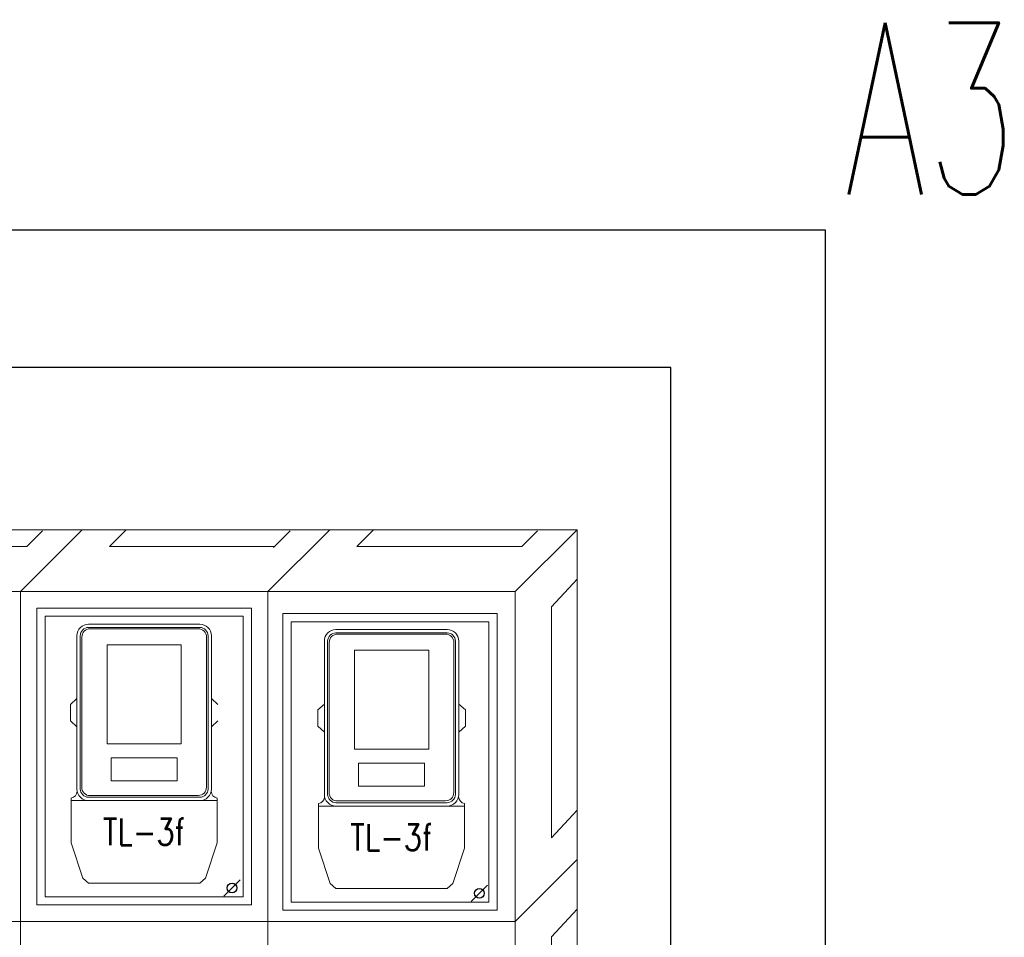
# Model space of a CAD drawing. Header units: millimetres. Extents: x 262469 to 275208, y -32539 to 9411.
# Tile 96 of 256: x 270470 to 271043, y -22589 to -22054. Entities that reach past the tile are written whole.
import ezdxf
from ezdxf.enums import TextEntityAlignment as Align

# ---------------------------------------------------------------- set-up
doc = ezdxf.new("R2010")
doc.units = ezdxf.units.MM
doc.header["$LTSCALE"] = 100
doc.linetypes.add('HIDDEN', pattern=[0.375, 0.25, -0.125])
doc.layers.add('$ ele elektryka', color=1, linetype='Continuous', lineweight=30)
doc.layers.add('$ mp_ele', color=1, linetype='Continuous', lineweight=35)
doc.layers.add('$ IE TABELA', color=7, linetype='Continuous')
doc.styles.add('ROMANS', font='romans', dxfattribs={"width": 0.8})
doc.styles.get("Standard").update_dxf_attribs({"font": 'simplex.shx', "width": 0.8})

# ---------------------------------------------------------------- blocks, each defined once
blk = doc.blocks.new('a3eee')
at = {"layer": '$ IE TABELA'}
for p, q in [((23930.76, 4176.8), (19730.76, 4176.8)), ((23930.76, 1206.8), (23930.76, 4176.8)), ((23840.76, 4096.8), (19890.76, 4096.8)), ((23840.76, 1286.8), (23840.76, 4096.8))]:
    blk.add_line(p, q, dxfattribs=at)
at = {"layer": '$ IE TABELA', "style": 'ROMANS', "width": 0.6168}
blk.add_text('A3', height=100, dxfattribs=at).set_placement((23941.82, 4197.54))

msp = doc.modelspace()

# ---------------------------------------------------------------- linework, layer by layer
at = {"layer": '$ ele elektryka', "color": 7, "linetype": 'Continuous', "lineweight": 30}
for p, q in [((270598.08, -22555.1), (270588.63, -22564.55)), ((270742.14, -22558.24), (270732.69, -22567.69))]:
    msp.add_line(p, q, dxfattribs=at)
for centre in [(270593.36, -22559.83), (270737.42, -22562.97)]:
    msp.add_circle(centre, 2.83, dxfattribs=at)
at = {"layer": '$ mp_ele', "color": 7, "linetype": 'Continuous', "lineweight": 5}
for p, q in [((270371.72, -22351.25), (270506.17, -22351.25)), ((270371.72, -22351.25), (270506.17, -22351.25)), ((270506.17, -22351.25), (270470.16, -22387.26)), ((270506.17, -22351.25), (270470.16, -22387.26)), ((270506.17, -22351.25), (270470.16, -22387.26)), ((270506.17, -22351.25), (270470.16, -22387.26)), ((270506.17, -22351.25), (270470.16, -22387.26)), ((270506.17, -22351.25), (270470.16, -22387.26)), ((270506.17, -22351.25), (270470.16, -22387.26)), ((270506.17, -22351.25), (270470.16, -22387.26)), ((270506.17, -22351.25), (270470.16, -22387.26)), ((270506.17, -22351.25), (270470.16, -22387.26)), ((270506.17, -22351.25), (270470.16, -22387.26)), ((270506.17, -22351.25), (270470.16, -22387.26)), ((270506.17, -22351.25), (270470.16, -22387.26)), ((270506.17, -22351.25), (270470.16, -22387.26)), ((270506.17, -22351.25), (270470.16, -22387.26)), ((270506.17, -22351.25), (270470.16, -22387.26)), ((270483.06, -22351.82), (270473.93, -22360.95)), ((270506.17, -22351.25), (270650.23, -22351.25)), ((270506.17, -22351.25), (270650.23, -22351.25)), ((270531.65, -22351.25), (270521.95, -22360.95)), ((270531.65, -22351.25), (270521.95, -22360.95)), ((270650.23, -22351.25), (270614.22, -22387.26)), ((270650.23, -22351.25), (270614.22, -22387.26)), ((270650.23, -22351.25), (270614.22, -22387.26)), ((270650.23, -22351.25), (270614.22, -22387.26)), ((270650.23, -22351.25), (270614.22, -22387.26)), ((270650.23, -22351.25), (270614.22, -22387.26)), ((270650.23, -22351.25), (270614.22, -22387.26)), ((270650.23, -22351.25), (270614.22, -22387.26)), ((270650.23, -22351.25), (270614.22, -22387.26)), ((270650.23, -22351.25), (270614.22, -22387.26)), ((270650.23, -22351.25), (270614.22, -22387.26)), ((270650.23, -22351.25), (270614.22, -22387.26)), ((270650.23, -22351.25), (270614.22, -22387.26)), ((270650.23, -22351.25), (270614.22, -22387.26)), ((270650.23, -22351.25), (270614.22, -22387.26)), ((270650.23, -22351.25), (270614.22, -22387.26)), ((270627.12, -22351.82), (270617.41, -22361.53)), ((270650.23, -22351.25), (270794.29, -22351.25)), ((270675.71, -22351.25), (270666.01, -22360.95)), ((270675.71, -22351.25), (270666.01, -22360.95)), ((270794.29, -22351.25), (270758.28, -22387.26)), ((270794.29, -22351.25), (270758.28, -22387.26)), ((270794.29, -22351.25), (270758.28, -22387.26)), ((270794.29, -22351.25), (270758.28, -22387.26)), ((270794.29, -22351.25), (270758.28, -22387.26)), ((270794.29, -22351.25), (270758.28, -22387.26)), ((270794.29, -22351.25), (270758.28, -22387.26)), ((270794.29, -22351.25), (270758.28, -22387.26)), ((270794.29, -22351.25), (270758.28, -22387.26)), ((270794.29, -22351.25), (270758.28, -22387.26)), ((270794.29, -22351.25), (270758.28, -22387.26)), ((270794.29, -22351.25), (270758.28, -22387.26)), ((270794.29, -22351.25), (270758.28, -22387.26)), ((270794.29, -22351.25), (270758.28, -22387.26)), ((270794.29, -22351.25), (270758.28, -22387.26)), ((270794.29, -22351.25), (270758.28, -22387.26)), ((270794.29, -22351.25), (270758.28, -22387.26)), ((270794.29, -22351.25), (270758.28, -22387.26)), ((270794.29, -22351.25), (270758.28, -22387.26)), ((270794.29, -22351.25), (270758.28, -22387.26)), ((270794.29, -22351.25), (270758.28, -22387.26)), ((270794.29, -22351.25), (270758.28, -22387.26)), ((270794.29, -22351.25), (270758.28, -22387.26)), ((270794.29, -22351.25), (270758.28, -22387.26)), ((270794.29, -22351.25), (270758.28, -22387.26)), ((270794.29, -22351.25), (270758.28, -22387.26)), ((270794.29, -22351.25), (270758.28, -22387.26)), ((270794.29, -22351.25), (270758.28, -22387.26)), ((270794.29, -22351.25), (270758.28, -22387.26)), ((270794.29, -22351.25), (270758.28, -22387.26)), ((270794.29, -22351.25), (270758.28, -22387.26)), ((270794.29, -22351.25), (270758.28, -22387.26)), ((270794.29, -22351.25), (270758.28, -22387.26)), ((270794.29, -22351.25), (270758.28, -22387.26)), ((270794.29, -22351.25), (270758.28, -22387.26)), ((270794.29, -22351.25), (270758.28, -22387.26)), ((270794.29, -22351.25), (270758.28, -22387.26)), ((270794.29, -22351.25), (270758.28, -22387.26)), ((270794.29, -22351.25), (270758.28, -22387.26)), ((270794.29, -22351.25), (270758.28, -22387.26)), ((270794.29, -22351.25), (270758.28, -22387.26)), ((270771.18, -22351.82), (270762.05, -22360.95)), ((270794.29, -22351.25), (270794.29, -22471.3)), ((270377.89, -22360.95), (270473.93, -22360.95)), ((270377.89, -22360.95), (270473.93, -22360.95)), ((270521.95, -22360.95), (270617.99, -22360.95)), ((270521.95, -22360.95), (270617.99, -22360.95)), ((270666.01, -22360.95), (270762.05, -22360.95)), ((270666.01, -22360.95), (270762.05, -22360.95)), ((270326.1, -22387.26), (270470.16, -22387.26)), ((270326.1, -22387.26), (270470.16, -22387.26)), ((270470.16, -22387.26), (270614.22, -22387.26)), ((270470.16, -22387.26), (270614.22, -22387.26)), ((270470.16, -22387.26), (270614.22, -22387.26)), ((270470.16, -22579.34), (270470.16, -22387.26)), ((270614.22, -22387.26), (270758.28, -22387.26)), ((270614.22, -22387.26), (270758.28, -22387.26)), ((270614.22, -22579.34), (270614.22, -22387.26)), ((270758.28, -22579.34), (270758.28, -22387.26)), ((270758.28, -22512.11), (270758.28, -22392.06)), ((270758.28, -22512.11), (270758.28, -22392.06)), ((270758.28, -22392.06), (270758.28, -22512.11)), ((270758.28, -22512.11), (270758.28, -22392.06)), ((270758.28, -22512.11), (270758.28, -22392.06)), ((270758.28, -22392.06), (270758.28, -22512.11)), ((270758.28, -22512.11), (270758.28, -22392.06)), ((270758.28, -22512.11), (270758.28, -22392.06)), ((270758.28, -22392.06), (270758.28, -22512.11)), ((270758.28, -22512.11), (270758.28, -22392.06)), ((270758.28, -22512.11), (270758.28, -22392.06)), ((270758.28, -22392.06), (270758.28, -22512.11)), ((270758.28, -22512.11), (270758.28, -22392.06)), ((270758.28, -22512.11), (270758.28, -22392.06)), ((270758.28, -22392.06), (270758.28, -22512.11)), ((270758.28, -22512.11), (270758.28, -22392.06)), ((270758.28, -22512.11), (270758.28, -22392.06)), ((270758.28, -22392.06), (270758.28, -22512.11)), ((270479.76, -22396.87), (270604.61, -22396.87)), ((270479.76, -22396.87), (270604.61, -22396.87)), ((270479.76, -22569.74), (270479.76, -22396.87)), ((270479.76, -22569.74), (270479.76, -22396.87)), ((270479.76, -22569.74), (270479.76, -22396.87)), ((270604.61, -22396.87), (270604.61, -22569.74)), ((270604.61, -22396.87), (270604.61, -22569.74)), ((270622.92, -22572.88), (270622.92, -22400.01)), ((270622.92, -22400.01), (270747.78, -22400.01)), ((270622.92, -22572.88), (270622.92, -22400.01)), ((270622.92, -22572.88), (270622.92, -22400.01)), ((270622.92, -22400.01), (270747.78, -22400.01)), ((270622.92, -22400.01), (270747.78, -22400.01)), ((270622.92, -22572.88), (270622.92, -22400.01)), ((270622.92, -22572.88), (270622.92, -22400.01)), ((270622.92, -22572.88), (270622.92, -22400.01)), ((270747.78, -22400.01), (270747.78, -22572.88)), ((270747.78, -22400.01), (270747.78, -22572.88)), ((270747.78, -22400.01), (270747.78, -22572.88)), ((270747.78, -22400.01), (270747.78, -22572.88)), ((270484.56, -22401.67), (270599.81, -22401.67)), ((270484.56, -22401.67), (270599.81, -22401.67)), ((270484.56, -22564.94), (270484.56, -22401.67)), ((270599.81, -22401.67), (270599.81, -22564.94)), ((270627.73, -22568.08), (270627.73, -22404.81)), ((270627.73, -22404.81), (270742.97, -22404.81)), ((270742.97, -22404.81), (270742.97, -22568.08)), ((270520.58, -22418.24), (270563.8, -22418.24)), ((270520.58, -22418.24), (270520.58, -22475.86)), ((270563.8, -22418.24), (270563.8, -22475.86)), ((270664.64, -22421.38), (270707.86, -22421.38)), ((270664.64, -22421.38), (270664.64, -22479)), ((270707.86, -22421.38), (270707.86, -22479)), ((270499.21, -22452.99), (270503.05, -22449.63)), ((270499.21, -22452.99), (270499.21, -22462.59)), ((270585.17, -22452.99), (270581.32, -22449.63)), ((270643.27, -22456.13), (270647.11, -22452.77)), ((270729.23, -22456.13), (270725.38, -22452.77)), ((270643.27, -22456.13), (270643.27, -22465.73)), ((270729.23, -22456.13), (270729.23, -22465.73)), ((270499.21, -22462.59), (270503.05, -22465.96)), ((270585.17, -22462.59), (270581.32, -22465.96)), ((270643.27, -22465.73), (270647.11, -22469.1)), ((270729.23, -22465.73), (270725.38, -22469.1)), ((270520.58, -22475.86), (270563.8, -22475.86)), ((270794.29, -22471.3), (270794.29, -22687.39)), ((270664.64, -22479), (270707.86, -22479)), ((270522.98, -22484.03), (270561.4, -22484.03)), ((270522.98, -22484.03), (270522.98, -22497.47)), ((270561.4, -22484.03), (270561.4, -22497.47)), ((270667.04, -22487.17), (270705.46, -22487.17)), ((270667.04, -22487.17), (270667.04, -22500.61)), ((270705.46, -22487.17), (270705.46, -22500.61)), ((270522.98, -22497.47), (270561.4, -22497.47)), ((270667.04, -22500.61), (270705.46, -22500.61)), ((270499.69, -22509), (270499.69, -22507.56)), ((270499.69, -22509), (270584.69, -22509)), ((270499.69, -22509), (270499.69, -22533.49)), ((270584.69, -22509), (270584.69, -22507.56)), ((270584.69, -22509), (270584.69, -22533.49)), ((270643.75, -22512.14), (270643.75, -22510.7)), ((270643.75, -22512.14), (270728.75, -22512.14)), ((270643.75, -22512.14), (270643.75, -22536.63)), ((270728.75, -22512.14), (270728.75, -22510.7)), ((270728.75, -22512.14), (270728.75, -22536.63)), ((270758.28, -22512.11), (270758.28, -22728.2)), ((270758.28, -22728.2), (270758.28, -22512.11)), ((270758.28, -22512.11), (270758.28, -22728.2)), ((270758.28, -22728.2), (270758.28, -22512.11)), ((270758.28, -22728.2), (270758.28, -22512.11)), ((270499.69, -22533.49), (270506.41, -22554.14)), ((270584.69, -22533.49), (270577.96, -22554.14)), ((270643.75, -22536.63), (270650.47, -22557.28)), ((270728.75, -22536.63), (270722.02, -22557.28)), ((270794.29, -22543.33), (270758.28, -22579.34)), ((270506.41, -22554.14), (270509.78, -22557.02)), ((270577.96, -22554.14), (270574.6, -22557.02)), ((270509.78, -22557.02), (270574.6, -22557.02)), ((270650.47, -22557.28), (270653.84, -22560.16)), ((270653.84, -22560.16), (270718.66, -22560.16)), ((270722.02, -22557.28), (270718.66, -22560.16)), ((270599.81, -22564.94), (270484.56, -22564.94)), ((270604.61, -22569.74), (270479.76, -22569.74)), ((270747.78, -22572.88), (270622.92, -22572.88)), ((270747.78, -22572.88), (270622.92, -22572.88)), ((270742.97, -22568.08), (270627.73, -22568.08)), ((270326.1, -22579.34), (270470.16, -22579.34)), ((270470.16, -22579.34), (270326.1, -22579.34)), ((270470.16, -22579.34), (270614.22, -22579.34)), ((270614.22, -22579.34), (270470.16, -22579.34)), ((270470.16, -22771.42), (270470.16, -22579.34)), ((270614.22, -22771.42), (270614.22, -22579.34)), ((270614.22, -22579.34), (270758.28, -22579.34)), ((270758.28, -22579.34), (270614.22, -22579.34)), ((270758.28, -22771.42), (270758.28, -22579.34))]:
    msp.add_line(p, q, dxfattribs=at)
at = {"layer": '$ mp_ele', "color": 7, "lineweight": 5}
for p, q in [((270794.29, -22351.25), (270758.28, -22387.26)), ((270794.29, -22351.25), (270758.28, -22387.26)), ((270794.29, -22351.25), (270758.28, -22387.26)), ((270794.29, -22351.25), (270758.28, -22387.26)), ((270794.29, -22351.25), (270758.28, -22387.26)), ((270794.29, -22351.25), (270758.28, -22387.26)), ((270794.29, -22351.25), (270758.28, -22387.26)), ((270794.29, -22543.33), (270758.28, -22579.34))]:
    msp.add_line(p, q, dxfattribs=at)
at = {"layer": '$ mp_ele', "color": 7, "linetype": 'HIDDEN', "lineweight": 5, "ltscale": 100}
for p, q in [((270794.29, -22380.06), (270779.48, -22396.15)), ((270779.48, -22396.15), (270779.48, -22530.61)), ((270779.48, -22530.61), (270794.29, -22514.51)), ((270794.29, -22572.14), (270779.48, -22588.23)), ((270779.48, -22588.23), (270779.48, -22722.69))]:
    msp.add_line(p, q, dxfattribs=at)
at = {"layer": '$ mp_ele', "color": 7, "linetype": 'Continuous', "lineweight": 5, "ltscale": 2}
for points in [[(270509.78, -22509), (270574.6, -22509, 0.414214), (270581.32, -22502.28), (270581.32, -22412.96, 0.414214), (270574.6, -22406.24), (270509.78, -22406.24, 0.414214), (270503.05, -22412.96), (270503.05, -22502.28, 0.414214)], [(270509.78, -22507.08), (270574.6, -22507.08, 0.395336), (270579.4, -22502.28), (270579.4, -22412.96, 0.395336), (270574.6, -22408.16), (270509.78, -22408.16, 0.395336), (270504.97, -22412.96), (270504.97, -22502.28, 0.395336)], [(270510.74, -22505.98), (270573.64, -22505.98, 0.414214), (270578.44, -22501.18), (270578.44, -22413.78, 0.450687), (270573.64, -22408.98), (270510.74, -22408.98, 0.44597), (270505.93, -22413.78), (270505.93, -22501.18, 0.471447)], [(270653.84, -22512.14), (270718.66, -22512.14, 0.414214), (270725.38, -22505.42), (270725.38, -22416.1, 0.414214), (270718.66, -22409.38), (270653.84, -22409.38, 0.414214), (270647.11, -22416.1), (270647.11, -22505.42, 0.414214)], [(270653.84, -22510.22), (270718.66, -22510.22, 0.395336), (270723.46, -22505.42), (270723.46, -22416.1, 0.395336), (270718.66, -22411.3), (270653.84, -22411.3, 0.395336), (270649.03, -22416.1), (270649.03, -22505.42, 0.395336)], [(270654.8, -22509.12), (270717.7, -22509.12, 0.414214), (270722.5, -22504.32), (270722.5, -22416.92, 0.450687), (270717.7, -22412.12), (270654.8, -22412.12, 0.44597), (270649.99, -22416.92), (270649.99, -22504.32, 0.471447)]]:
    msp.add_lwpolyline(points, format="xyb", close=True, dxfattribs=at)
at = {"layer": '$ mp_ele', "color": 7, "linetype": 'Continuous', "lineweight": 5}
for centre, start, end in [((270498.87, -22503.33), 280.94712, 356.89904), ((270585.5, -22503.33), 183.10096, 259.05288), ((270642.93, -22506.47), 280.94712, 356.89904), ((270729.56, -22506.47), 183.10096, 259.05288)]:
    msp.add_arc(centre, 4.31, start, end, dxfattribs=at)

# ---------------------------------------------------------------- block references
at = {"layer": '$ IE TABELA', "color": 7}
msp.add_blockref('a3eee', (247008.1, -26353.6), dxfattribs=at)

# ---------------------------------------------------------------- texts
at = {"layer": '$ mp_ele', "color": 7, "linetype": 'Continuous', "lineweight": 5, "width": 0.8}
for p in [(270542.19, -22527.18), (270686.25, -22530.32)]:
    msp.add_text('TL-3f', height=15.366, dxfattribs=at).set_placement(p, align=Align.MIDDLE_CENTER)

doc.saveas('drawing.dxf')
